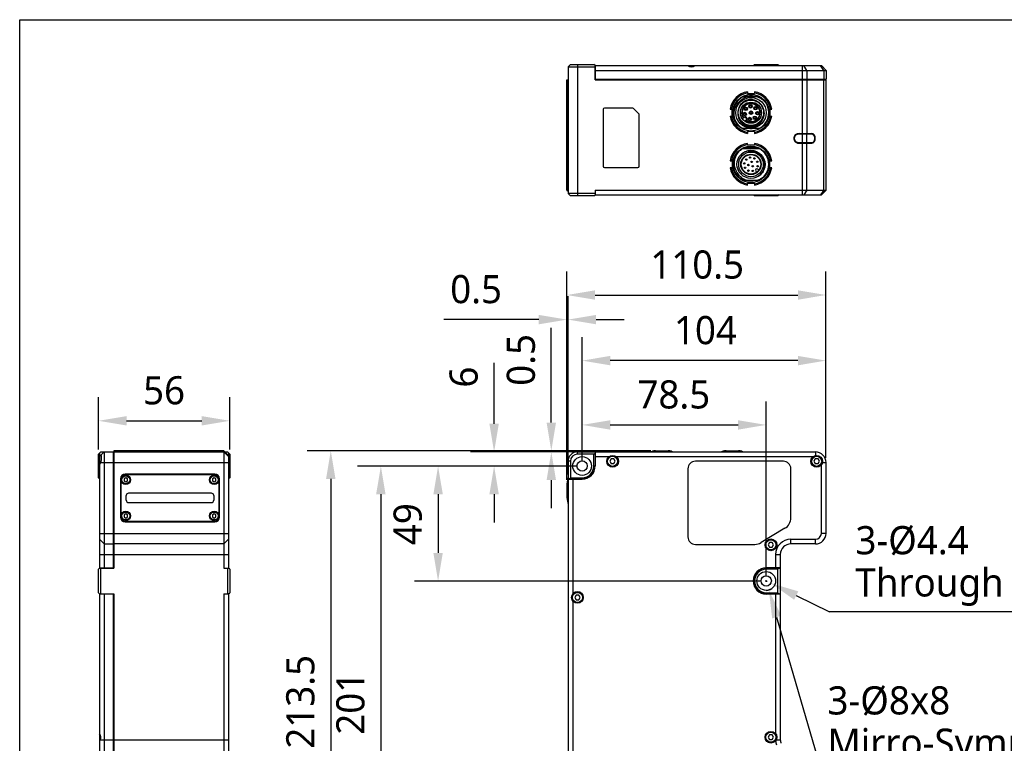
# Model space of a CAD drawing. Header units: millimetres. Extents: x 284 to 480, y -335 to -194.
# Tile 6 of 15: x 284 to 389, y -271 to -194. Entities that reach past the tile are written whole.
import ezdxf

# ---------------------------------------------------------------- set-up
doc = ezdxf.new("R2010")
doc.units = ezdxf.units.MM
doc.header["$LTSCALE"] = 23.1
doc.header["$PDMODE"] = 3
doc.header["$PDSIZE"] = 8
doc.layers.get('0').update_dxf_attribs({"linetype": 'CONTINUOUS'})
doc.layers.get('Defpoints').update_dxf_attribs({"linetype": 'CONTINUOUS'})
doc.layers.add('00_COMPONENTS', color=7, linetype='CONTINUOUS')
doc.layers.add('51__DRAFT_DIMS', color=7, linetype='CONTINUOUS')
doc.styles.get("Standard").update_dxf_attribs({"font": 'Roboto-Regular.ttf'})
doc.dimstyles.new('DIMSTYLE_1', dxfattribs={"dimtxt": 3, "dimasz": 3, "dimexe": 2.5, "dimexo": 0.5, "dimgap": 0.75, "dimtad": 1, "dimlfac": 4, "dimdsep": 46, "dimtxsty": 'STANDARD', "dimblk": '_FILLED', "dimblk1": '_FILLED', "dimblk2": '_FILLED', "dimcen": 0.09, "dimclrt": 3, "dimazin": 2, "dimtp": 0.3, "dimtm": 0.3, "dimtfac": 1, "dimtofl": 0, "dimtmove": 0, "dimatfit": 3, "dimldrblk": '_FILLED', "dimfxl": 1, "dimtolj": 1, "dimarcsym": 0})
doc.dimstyles.new('DIMSTYLE_2', dxfattribs={"dimtxt": 3, "dimasz": 3, "dimexe": 2.5, "dimexo": 0.5, "dimgap": 0.75, "dimtad": 1, "dimlfac": 4, "dimdsep": 46, "dimtxsty": 'STANDARD', "dimblk": '_FILLED', "dimblk1": '_FILLED', "dimblk2": '_FILLED', "dimcen": 0.09, "dimclrt": 3, "dimazin": 2, "dimtp": 0.5, "dimtm": 0.5, "dimtfac": 1, "dimtofl": 0, "dimtmove": 0, "dimatfit": 3, "dimldrblk": '_FILLED', "dimfxl": 1, "dimtolj": 1, "dimarcsym": 0})
doc.dimstyles.new('DIMSTYLE_3', dxfattribs={"dimtxt": 3, "dimasz": 3, "dimexe": 2.5, "dimexo": 0.5, "dimgap": 0.75, "dimtad": 1, "dimlfac": 4, "dimdsep": 46, "dimtxsty": 'STANDARD', "dimblk": '_FILLED', "dimblk1": '_FILLED', "dimblk2": '_FILLED', "dimcen": 0.09, "dimclrt": 3, "dimazin": 2, "dimtp": 0.1, "dimtm": 0.1, "dimtfac": 1, "dimtofl": 0, "dimtmove": 0, "dimatfit": 3, "dimldrblk": '_FILLED', "dimfxl": 1, "dimtolj": 1, "dimarcsym": 0})
doc.dimstyles.new('DIMSTYLE_5', dxfattribs={"dimtxt": 3, "dimasz": 3, "dimexe": 2.5, "dimexo": 0.5, "dimtad": 1, "dimlfac": 4, "dimdsep": 46, "dimtxsty": 'STANDARD', "dimblk": '_FILLED', "dimblk1": '_FILLED', "dimblk2": '_FILLED', "dimcen": 0.09, "dimclrt": 3, "dimazin": 2, "dimtp": 0.1, "dimtm": 0.1, "dimtfac": 1, "dimtofl": 0, "dimtmove": 0, "dimatfit": 1, "dimldrblk": '_FILLED', "dimfxl": 1, "dimtolj": 1, "dimarcsym": 0})
doc.dimstyles.new('DIMSTYLE_6', dxfattribs={"dimtxt": 3, "dimasz": 3, "dimexe": 2.5, "dimexo": 0.5, "dimtad": 1, "dimlfac": 4, "dimdsep": 46, "dimtxsty": 'STANDARD', "dimblk": '_FILLED', "dimblk1": '_FILLED', "dimblk2": '_FILLED', "dimcen": 0.09, "dimclrt": 3, "dimazin": 2, "dimtp": 0.2, "dimtm": 0.2, "dimtfac": 1, "dimtofl": 0, "dimtmove": 0, "dimatfit": 1, "dimldrblk": '_FILLED', "dimfxl": 1, "dimtolj": 1, "dimarcsym": 0})

# ---------------------------------------------------------------- blocks, each defined once
blk = doc.blocks.new('_FILLED')
at = {"color": 0, "linetype": 'ByBlock'}
blk.add_solid([(0, 0), (-1, 0.167), (-1, -0.167)], dxfattribs=at)
blk = doc.blocks.new('*D1')
at = {"layer": '51__DRAFT_DIMS', "color": 0, "lineweight": -2}
for p, q in [((343.9, -241.18), (326.55, -241.18)), ((329.05, -244.18), (329.05, -250.43)), ((363.53, -253.43), (326.55, -253.43))]:
    blk.add_line(p, q, dxfattribs=at)
at = {"layer": 'Defpoints', "color": 0}
for p in [(344.4, -241.18), (329.05, -253.43), (364.03, -253.43)]:
    blk.add_point(p, dxfattribs=at)
at = {"layer": '51__DRAFT_DIMS', "color": 0, "linetype": 'ByBlock', "lineweight": -2, "xscale": 3, "yscale": 3, "zscale": 3}
for p, rotation in [((329.05, -241.18), 90), ((329.05, -253.43), 270)]:
    blk.add_blockref('_FILLED', p, dxfattribs=dict(at, rotation=rotation))
at = {"layer": '51__DRAFT_DIMS', "color": 3, "insert": (324.3, -247.37), "char_height": 3, "attachment_point": 2, "rotation": 90, "line_spacing_factor": 0.9}
blk.add_mtext('\\A1;49', dxfattribs=at)
blk = doc.blocks.new('*D2')
at = {"layer": '51__DRAFT_DIMS', "color": 0, "lineweight": -2}
for p, q in [((343.9, -241.18), (320.45, -241.18)), ((322.95, -244.18), (322.95, -288.43)), ((343.9, -291.43), (320.45, -291.43))]:
    blk.add_line(p, q, dxfattribs=at)
at = {"layer": 'Defpoints', "color": 0}
for p in [(344.4, -241.18), (322.95, -291.43), (344.4, -291.43)]:
    blk.add_point(p, dxfattribs=at)
at = {"layer": '51__DRAFT_DIMS', "color": 0, "linetype": 'ByBlock', "lineweight": -2, "xscale": 3, "yscale": 3, "zscale": 3}
for p, rotation in [((322.95, -241.18), 90), ((322.95, -291.43), 270)]:
    blk.add_blockref('_FILLED', p, dxfattribs=dict(at, rotation=rotation))
at = {"layer": '51__DRAFT_DIMS', "color": 3, "insert": (318.2, -266.45), "char_height": 3, "attachment_point": 2, "rotation": 90, "line_spacing_factor": 0.9}
blk.add_mtext('\\A1;201', dxfattribs=at)
blk = doc.blocks.new('*D3')
at = {"layer": '51__DRAFT_DIMS', "color": 0, "lineweight": -2}
for p, q in [((351.74, -239.55), (315.11, -239.55)), ((317.61, -242.55), (317.61, -289.93)), ((345.3, -292.93), (315.11, -292.93))]:
    blk.add_line(p, q, dxfattribs=at)
at = {"layer": 'Defpoints', "color": 0}
for p in [(352.24, -239.55), (317.61, -292.93), (345.8, -292.93)]:
    blk.add_point(p, dxfattribs=at)
at = {"layer": '51__DRAFT_DIMS', "color": 0, "linetype": 'ByBlock', "lineweight": -2, "xscale": 3, "yscale": 3, "zscale": 3}
for p, rotation in [((317.61, -239.55), 90), ((317.61, -292.93), 270)]:
    blk.add_blockref('_FILLED', p, dxfattribs=dict(at, rotation=rotation))
at = {"layer": '51__DRAFT_DIMS', "color": 3, "insert": (312.86, -266.3), "char_height": 3, "attachment_point": 2, "rotation": 90, "line_spacing_factor": 0.9}
blk.add_mtext('\\A1;213.5', dxfattribs=at)
blk = doc.blocks.new('*D4')
at = {"layer": '51__DRAFT_DIMS', "color": 0, "lineweight": -2}
for p, q in [((341.12, -236.55), (341.12, -226.44)), ((351.74, -239.55), (338.62, -239.55)), ((345.3, -239.68), (338.62, -239.68)), ((341.12, -242.68), (341.12, -245.68))]:
    blk.add_line(p, q, dxfattribs=at)
at = {"layer": 'Defpoints', "color": 0}
for p in [(341.12, -239.68), (345.8, -239.68), (352.24, -239.55)]:
    blk.add_point(p, dxfattribs=at)
at = {"layer": '51__DRAFT_DIMS', "color": 0, "linetype": 'ByBlock', "lineweight": -2, "xscale": 3, "yscale": 3, "zscale": 3}
for p, rotation in [((341.12, -239.55), 270), ((341.12, -239.68), 90)]:
    blk.add_blockref('_FILLED', p, dxfattribs=dict(at, rotation=rotation))
at = {"layer": '51__DRAFT_DIMS', "color": 3, "insert": (336.37, -232.63), "char_height": 3, "attachment_point": 1, "rotation": 90, "line_spacing_factor": 0.9}
blk.add_mtext('\\A1;0.5', dxfattribs=at)
blk = doc.blocks.new('*D5')
at = {"layer": '51__DRAFT_DIMS', "color": 0, "lineweight": -2}
for p, q in [((335.02, -236.68), (335.02, -230.18)), ((345.3, -239.68), (332.52, -239.68)), ((343.9, -241.18), (332.52, -241.18)), ((335.02, -244.18), (335.02, -247.18))]:
    blk.add_line(p, q, dxfattribs=at)
at = {"layer": 'Defpoints', "color": 0}
for p in [(345.8, -239.68), (335.02, -241.18), (344.4, -241.18)]:
    blk.add_point(p, dxfattribs=at)
at = {"layer": '51__DRAFT_DIMS', "color": 0, "linetype": 'ByBlock', "lineweight": -2, "xscale": 3, "yscale": 3, "zscale": 3}
for p, rotation in [((335.02, -239.68), 270), ((335.02, -241.18), 90)]:
    blk.add_blockref('_FILLED', p, dxfattribs=dict(at, rotation=rotation))
at = {"layer": '51__DRAFT_DIMS', "color": 3, "insert": (330.27, -232.82), "char_height": 3, "attachment_point": 1, "rotation": 90, "line_spacing_factor": 0.9}
blk.add_mtext('\\A1;6', dxfattribs=at)
blk = doc.blocks.new('*D6')
at = {"layer": '51__DRAFT_DIMS', "color": 0, "lineweight": -2}
for p, q in [((344.4, -240.68), (344.4, -227.45)), ((370.4, -240.3), (370.4, -227.45)), ((367.4, -229.95), (347.4, -229.95))]:
    blk.add_line(p, q, dxfattribs=at)
at = {"layer": 'Defpoints', "color": 0}
for p in [(344.4, -229.95), (344.4, -241.18), (370.4, -240.8)]:
    blk.add_point(p, dxfattribs=at)
at = {"layer": '51__DRAFT_DIMS', "color": 0, "linetype": 'ByBlock', "lineweight": -2, "xscale": 3, "yscale": 3, "zscale": 3, "rotation": 180}
blk.add_blockref('_FILLED', (344.4, -229.95), dxfattribs=at)
at = {"layer": '51__DRAFT_DIMS', "color": 0, "linetype": 'ByBlock', "lineweight": -2, "xscale": 3, "yscale": 3, "zscale": 3}
blk.add_blockref('_FILLED', (370.4, -229.95), dxfattribs=at)
at = {"layer": '51__DRAFT_DIMS', "color": 3, "insert": (357.55, -225.2), "char_height": 3, "attachment_point": 2, "line_spacing_factor": 0.9}
blk.add_mtext('\\A1;104', dxfattribs=at)
blk = doc.blocks.new('*D7')
at = {"layer": '51__DRAFT_DIMS', "color": 0, "lineweight": -2}
for p, q in [((344.4, -240.68), (344.4, -234.3)), ((364.03, -252.93), (364.03, -234.3)), ((347.4, -236.8), (361.03, -236.8))]:
    blk.add_line(p, q, dxfattribs=at)
at = {"layer": 'Defpoints', "color": 0}
for p in [(364.03, -236.8), (344.4, -241.18), (364.03, -253.43)]:
    blk.add_point(p, dxfattribs=at)
at = {"layer": '51__DRAFT_DIMS', "color": 0, "linetype": 'ByBlock', "lineweight": -2, "xscale": 3, "yscale": 3, "zscale": 3, "rotation": 180}
blk.add_blockref('_FILLED', (344.4, -236.8), dxfattribs=at)
at = {"layer": '51__DRAFT_DIMS', "color": 0, "linetype": 'ByBlock', "lineweight": -2, "xscale": 3, "yscale": 3, "zscale": 3}
blk.add_blockref('_FILLED', (364.03, -236.8), dxfattribs=at)
at = {"layer": '51__DRAFT_DIMS', "color": 3, "insert": (354.18, -232.05), "char_height": 3, "attachment_point": 2, "line_spacing_factor": 0.9}
blk.add_mtext('\\A1;78.5', dxfattribs=at)
blk = doc.blocks.new('*D8')
at = {"layer": '51__DRAFT_DIMS', "color": 0, "lineweight": -2}
for p, q in [((342.78, -242.64), (342.78, -223.08)), ((342.9, -242.08), (342.9, -223.08)), ((339.78, -225.58), (329.67, -225.58)), ((345.9, -225.58), (348.9, -225.58))]:
    blk.add_line(p, q, dxfattribs=at)
at = {"layer": 'Defpoints', "color": 0}
for p in [(342.9, -225.58), (342.78, -243.14), (342.9, -242.58)]:
    blk.add_point(p, dxfattribs=at)
at = {"layer": '51__DRAFT_DIMS', "color": 0, "linetype": 'ByBlock', "lineweight": -2, "xscale": 3, "yscale": 3, "zscale": 3}
blk.add_blockref('_FILLED', (342.78, -225.58), dxfattribs=at)
at = {"layer": '51__DRAFT_DIMS', "color": 0, "linetype": 'ByBlock', "lineweight": -2, "xscale": 3, "yscale": 3, "zscale": 3, "rotation": 180}
blk.add_blockref('_FILLED', (342.9, -225.58), dxfattribs=at)
at = {"layer": '51__DRAFT_DIMS', "color": 3, "insert": (335.86, -220.83), "char_height": 3, "attachment_point": 3, "line_spacing_factor": 0.9}
blk.add_mtext('\\A1;0.5', dxfattribs=at)
blk = doc.blocks.new('*D9')
at = {"layer": '51__DRAFT_DIMS', "color": 0, "lineweight": -2}
for p, q in [((342.78, -242.64), (342.78, -220.46)), ((370.4, -240.3), (370.4, -220.46)), ((345.78, -222.96), (367.4, -222.96))]:
    blk.add_line(p, q, dxfattribs=at)
at = {"layer": 'Defpoints', "color": 0}
for p in [(370.4, -222.96), (370.4, -240.8), (342.78, -243.14)]:
    blk.add_point(p, dxfattribs=at)
at = {"layer": '51__DRAFT_DIMS', "color": 0, "linetype": 'ByBlock', "lineweight": -2, "xscale": 3, "yscale": 3, "zscale": 3, "rotation": 180}
blk.add_blockref('_FILLED', (342.78, -222.96), dxfattribs=at)
at = {"layer": '51__DRAFT_DIMS', "color": 0, "linetype": 'ByBlock', "lineweight": -2, "xscale": 3, "yscale": 3, "zscale": 3}
blk.add_blockref('_FILLED', (370.4, -222.96), dxfattribs=at)
at = {"layer": '51__DRAFT_DIMS', "color": 3, "insert": (356.67, -218.21), "char_height": 3, "attachment_point": 2, "line_spacing_factor": 0.9}
blk.add_mtext('\\A1;110.5', dxfattribs=at)
blk = doc.blocks.new('*D10')
at = {"layer": '51__DRAFT_DIMS', "color": 0, "lineweight": -2}
for p, q in [((292.85, -239.43), (292.85, -233.86)), ((306.85, -239.43), (306.85, -233.86)), ((295.85, -236.36), (303.85, -236.36))]:
    blk.add_line(p, q, dxfattribs=at)
at = {"layer": 'Defpoints', "color": 0}
for p in [(306.85, -236.36), (292.85, -239.93), (306.85, -239.93)]:
    blk.add_point(p, dxfattribs=at)
at = {"layer": '51__DRAFT_DIMS', "color": 0, "linetype": 'ByBlock', "lineweight": -2, "xscale": 3, "yscale": 3, "zscale": 3, "rotation": 180}
blk.add_blockref('_FILLED', (292.85, -236.36), dxfattribs=at)
at = {"layer": '51__DRAFT_DIMS', "color": 0, "linetype": 'ByBlock', "lineweight": -2, "xscale": 3, "yscale": 3, "zscale": 3}
blk.add_blockref('_FILLED', (306.85, -236.36), dxfattribs=at)
at = {"layer": '51__DRAFT_DIMS', "color": 3, "insert": (299.84, -231.61), "char_height": 3, "attachment_point": 2, "line_spacing_factor": 0.9}
blk.add_mtext('\\A1;56', dxfattribs=at)
blk = doc.blocks.new('*D21')
at = {"layer": '51__DRAFT_DIMS', "color": 0}
for p, q in [((363.94, -253.43), (364.12, -253.43)), ((364.03, -253.52), (364.03, -253.34))]:
    blk.add_line(p, q, dxfattribs=at)
at = {"layer": '51__DRAFT_DIMS', "color": 0, "lineweight": -2}
for p in [(367.22, -254.98), (398.7, -256.7)]:
    blk.add_line(p, (370.78, -256.7), dxfattribs=at)
at = {"layer": 'Defpoints', "color": 0}
for p in [(363.54, -253.19), (364.53, -253.67)]:
    blk.add_point(p, dxfattribs=at)
at = {"layer": '51__DRAFT_DIMS', "color": 0, "linetype": 'ByBlock', "lineweight": -2, "xscale": 3, "yscale": 3, "zscale": 3, "rotation": 154.1103631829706}
blk.add_blockref('_FILLED', (364.53, -253.67), dxfattribs=at)
at = {"layer": '51__DRAFT_DIMS', "color": 3, "insert": (373.54, -247.58), "char_height": 3, "attachment_point": 1, "line_spacing_factor": 0.9}
blk.add_mtext('\\A1;3-%%c{\\A1;4.4\\PThrough Hole}', dxfattribs=at)
blk = doc.blocks.new('*D22')
at = {"layer": '51__DRAFT_DIMS', "color": 0}
for p, q in [((363.94, -253.43), (364.12, -253.43)), ((364.03, -253.52), (364.03, -253.34))]:
    blk.add_line(p, q, dxfattribs=at)
at = {"layer": '51__DRAFT_DIMS', "color": 0, "lineweight": -2}
for p in [(365.14, -257.27), (400.23, -273.77)]:
    blk.add_line(p, (369.93, -273.77), dxfattribs=at)
at = {"layer": 'Defpoints', "color": 0}
for p in [(363.75, -252.47), (364.31, -254.39)]:
    blk.add_point(p, dxfattribs=at)
at = {"layer": '51__DRAFT_DIMS', "color": 0, "linetype": 'ByBlock', "lineweight": -2, "xscale": 3, "yscale": 3, "zscale": 3, "rotation": 106.1695913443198}
blk.add_blockref('_FILLED', (364.31, -254.39), dxfattribs=at)
at = {"layer": '51__DRAFT_DIMS', "color": 3, "insert": (370.56, -264.65), "char_height": 3, "attachment_point": 1, "line_spacing_factor": 0.9}
blk.add_mtext('\\A1;3-%%c{\\A1;8x8\\PMirro-Symmetry}', dxfattribs=at)

msp = doc.modelspace()

# ---------------------------------------------------------------- linework, layer by layer
msp.add_lwpolyline([(284.4504, -193.6273), (479.5296, -193.6273), (479.5296, -335.4402), (284.4504, -335.4402)], close=True)
at = {"layer": '00_COMPONENTS', "color": 7}
for p, q in [((343.1546, -198.3975), (342.9046, -198.6475)), ((342.9046, -198.6475), (342.9046, -212.1475)), ((342.9046, -198.6475), (345.7796, -198.6475)), ((343.1546, -198.3975), (345.6546, -198.3975)), ((345.7796, -198.5225), (345.6546, -198.3975)), ((345.7796, -198.5225), (345.7796, -200.0225)), ((345.7796, -198.5225), (369.9046, -198.5225)), ((345.8046, -200.0225), (345.8046, -198.5225)), ((345.8046, -199.0225), (370.4046, -199.0225)), ((362.7808, -198.3975), (362.6558, -198.5225)), ((362.7808, -198.3975), (365.2808, -198.3975)), ((365.2808, -198.3975), (365.4058, -198.5225)), ((369.9046, -198.5225), (370.4046, -199.0225)), ((370.4046, -199.0225), (370.4046, -199.9725)), ((342.7796, -211.7725), (342.7796, -200.0225)), ((342.7796, -200.0225), (342.9046, -200.0225)), ((342.8986, -200.1475), (342.8986, -200.0225)), ((342.8986, -200.1475), (342.9046, -200.1475)), ((345.7796, -200.0225), (370.4046, -200.0225)), ((345.8046, -199.9725), (370.4046, -199.9725)), ((370.1796, -200.0225), (370.1796, -199.9725)), ((370.4046, -211.7725), (370.4046, -200.0225)), ((362.0296, -201.304), (362.0296, -201.504)), ((362.0296, -201.504), (362.7796, -201.504)), ((362.7796, -201.304), (362.7796, -201.504)), ((363.2777, -201.8507), (361.5314, -201.8507)), ((362.2452, -201.8225), (362.564, -201.8225)), ((346.6546, -203.1725), (346.6546, -209.2475)), ((349.7778, -203.0475), (346.7796, -203.0475)), ((349.8662, -203.0841), (350.443, -203.6609)), ((360.186, -203.1475), (360.386, -203.1475)), ((360.386, -203.8975), (360.386, -203.1475)), ((361.7601, -203.162), (361.7233, -203.162)), ((361.7234, -203.087), (361.7601, -203.087)), ((361.9509, -203.087), (361.9877, -203.087)), ((361.9876, -203.162), (361.9509, -203.162)), ((362.2612, -202.8899), (362.2244, -202.8899)), ((362.2245, -202.8149), (362.2612, -202.8149)), ((362.2724, -203.5007), (362.3092, -203.5007)), ((362.3092, -203.5757), (362.2724, -203.5757)), ((362.452, -202.8149), (362.4888, -202.8149)), ((362.4888, -202.8899), (362.452, -202.8899)), ((362.5, -203.5007), (362.5368, -203.5007)), ((362.5367, -203.5757), (362.5, -203.5757)), ((362.7953, -203.0896), (362.7585, -203.0896)), ((362.7586, -203.0146), (362.7953, -203.0146)), ((362.9583, -203.5487), (362.995, -203.5487)), ((362.9861, -203.0146), (363.0229, -203.0146)), ((363.0228, -203.0896), (362.9861, -203.0896)), ((363.1858, -203.5487), (363.2226, -203.5487)), ((364.4231, -203.1475), (364.6231, -203.1475)), ((364.4231, -203.1475), (364.4231, -203.8975)), ((350.4796, -209.2475), (350.4796, -203.7493)), ((360.186, -203.8975), (360.386, -203.8975)), ((361.592, -204.121), (361.6798, -204.0332)), ((361.6367, -203.7187), (361.5999, -203.7187)), ((361.6, -203.6437), (361.6367, -203.6437)), ((361.9096, -204.263), (361.8218, -204.3508)), ((361.8275, -203.6437), (361.8643, -203.6437)), ((361.8642, -203.7187), (361.8275, -203.7187)), ((362.1662, -204.2482), (362.1294, -204.2482)), ((362.1295, -204.1732), (362.1662, -204.1732)), ((362.357, -204.1732), (362.3938, -204.1732)), ((362.3938, -204.2482), (362.357, -204.2482)), ((362.7229, -204.1248), (362.6861, -204.1248)), ((362.6862, -204.0498), (362.7229, -204.0498)), ((362.9137, -204.0498), (362.9505, -204.0498)), ((362.9505, -204.1248), (362.9137, -204.1248)), ((362.995, -203.6237), (362.9582, -203.6237)), ((363.2225, -203.6237), (363.1858, -203.6237)), ((364.4231, -203.8975), (364.6231, -203.8975)), ((363.2777, -205.2257), (361.5314, -205.2257)), ((362.7796, -205.541), (362.0296, -205.541)), ((362.0296, -205.541), (362.0296, -205.741)), ((362.7796, -205.541), (362.7796, -205.741)), ((367.367, -205.7725), (368.8451, -205.7725)), ((367.5234, -205.8225), (367.5234, -205.7725)), ((368.8804, -205.8225), (367.5234, -205.8225)), ((367.5234, -206.7225), (368.8804, -206.7225)), ((367.5234, -206.7225), (367.5234, -206.7725)), ((367.5465, -205.7475), (368.8696, -205.7475)), ((361.5314, -207.3507), (363.2777, -207.3507)), ((361.8893, -207.3225), (362.9199, -207.3225)), ((362.0296, -207.004), (362.0296, -206.804)), ((362.7796, -207.004), (362.0296, -207.004)), ((362.7796, -206.804), (362.7796, -207.004)), ((367.367, -206.7725), (368.8451, -206.7725)), ((367.5465, -206.7975), (368.8696, -206.7975)), ((360.186, -208.6475), (360.386, -208.6475)), ((360.386, -208.6475), (360.386, -209.3975)), ((364.4231, -208.6475), (364.6231, -208.6475)), ((364.4231, -209.3975), (364.4231, -208.6475)), ((346.7796, -209.3725), (350.3546, -209.3725)), ((360.386, -209.3975), (360.186, -209.3975)), ((363.0244, -209.8702), (362.9261, -209.7718)), ((363.1382, -209.5597), (363.2366, -209.6581)), ((364.6231, -209.3975), (364.4231, -209.3975)), ((361.5314, -210.7257), (363.2777, -210.7257)), ((362.931, -210.4428), (362.9288, -210.4369)), ((363.8583, -210.2498), (363.8641, -210.2547)), ((342.7796, -211.7725), (342.9046, -211.8975)), ((342.7796, -211.7725), (342.9046, -211.7725)), ((345.7796, -211.7725), (345.7796, -212.2725)), ((345.7796, -211.7725), (370.4046, -211.7725)), ((362.0296, -211.041), (362.7796, -211.041)), ((362.0296, -211.241), (362.0296, -211.041)), ((362.7796, -211.041), (362.7796, -211.241)), ((370.4046, -211.7725), (369.9046, -212.2725)), ((343.1546, -212.3975), (342.9046, -212.1475)), ((345.7796, -212.1475), (342.9046, -212.1475)), ((345.6546, -212.3975), (343.1546, -212.3975)), ((345.6546, -212.3975), (345.7796, -212.2725)), ((345.7796, -212.2725), (369.9046, -212.2725)), ((362.7808, -212.3975), (362.6558, -212.2725)), ((365.2808, -212.3975), (362.7808, -212.3975)), ((365.4058, -212.2725), (365.2808, -212.3975)), ((292.8473, -239.9258), (293.0973, -239.6758)), ((292.8473, -242.4258), (292.8473, -239.9258)), ((293.4723, -239.6758), (292.9723, -240.1758)), ((292.9723, -239.8008), (292.9723, -252.0508)), ((293.0973, -239.6758), (306.2223, -239.6758)), ((293.4723, -239.6758), (293.4723, -252.0258)), ((294.4223, -239.6758), (294.4223, -252.0258)), ((294.4723, -239.9008), (294.4223, -239.9008)), ((294.4723, -239.5508), (294.4723, -252.0508)), ((306.2223, -239.5508), (294.4723, -239.5508)), ((306.2223, -239.5508), (306.2223, -252.0508)), ((306.2223, -239.5508), (306.7223, -240.0508)), ((306.2223, -239.6758), (306.7223, -240.1758)), ((306.3473, -239.6758), (306.5973, -239.6758)), ((306.5973, -239.6758), (306.8473, -239.9258)), ((306.7223, -239.8008), (306.7223, -252.0508)), ((306.8473, -239.9258), (306.8473, -242.4258)), ((343.9046, -239.6758), (369.2796, -239.6758)), ((345.6546, -239.9258), (343.9046, -239.9258)), ((345.6546, -239.9258), (345.7796, -239.8008)), ((345.6546, -241.1758), (345.6546, -239.9258)), ((345.7796, -239.6758), (345.7796, -241.1758)), ((345.7796, -239.8758), (345.8046, -239.8758)), ((345.8046, -239.6758), (345.8046, -241.1758)), ((345.8046, -240.1758), (347.2796, -240.1758)), ((348.0296, -240.1758), (369.0296, -240.1758)), ((352.2414, -239.5508), (353.5677, -239.5508)), ((359.7414, -239.5508), (361.0677, -239.5508)), ((342.9046, -240.6758), (342.9046, -242.5508)), ((343.1546, -240.6758), (343.1546, -242.4258)), ((347.5102, -240.4258), (347.3659, -240.6758)), ((347.3659, -240.6758), (347.5102, -240.9258)), ((347.7989, -240.4258), (347.5102, -240.4258)), ((347.5102, -240.9258), (347.7989, -240.9258)), ((347.9432, -240.6758), (347.7989, -240.4258)), ((347.7989, -240.9258), (347.9432, -240.6758)), ((365.8546, -240.6758), (356.4796, -240.6758)), ((369.2602, -240.4258), (369.1159, -240.6758)), ((369.1159, -240.6758), (369.2602, -240.9258)), ((369.5489, -240.4258), (369.2602, -240.4258)), ((369.2602, -240.9258), (369.5489, -240.9258)), ((369.6932, -240.6758), (369.5489, -240.4258)), ((369.5489, -240.9258), (369.6932, -240.6758)), ((369.9046, -248.3508), (369.9046, -241.0508)), ((370.4046, -248.3508), (370.4046, -240.8008)), ((292.8473, -242.4258), (292.9723, -242.5508)), ((295.7598, -242.4343), (295.5723, -242.5425)), ((305.2473, -242.0383), (295.6973, -242.0383)), ((295.7223, -242.0758), (305.2223, -242.0758)), ((295.9473, -242.5425), (295.7598, -242.4343)), ((305.1848, -242.4343), (304.9973, -242.5425)), ((305.3723, -242.5425), (305.1848, -242.4343)), ((306.8473, -242.4258), (306.7223, -242.5508)), ((343.0296, -242.5508), (343.1546, -242.4258)), ((343.1546, -242.4258), (344.4046, -242.4258)), ((355.6796, -241.4758), (355.6796, -248.7258)), ((366.6546, -246.7004), (366.6546, -241.4758)), ((295.1973, -242.5383), (295.1973, -246.6133)), ((295.2223, -242.5758), (295.2223, -246.5758)), ((295.5723, -242.5425), (295.5723, -242.7591)), ((295.5723, -242.7591), (295.7598, -242.8673)), ((295.7598, -242.8673), (295.9473, -242.7591)), ((295.9473, -242.7591), (295.9473, -242.5425)), ((304.9973, -242.5425), (304.9973, -242.7591)), ((304.9973, -242.7591), (305.1848, -242.8673)), ((305.1848, -242.8673), (305.3723, -242.7591)), ((305.3723, -242.7591), (305.3723, -242.5425)), ((305.7223, -246.5758), (305.7223, -242.5758)), ((305.7473, -246.6133), (305.7473, -242.5383)), ((342.7796, -243.1376), (342.7796, -244.464)), ((342.8986, -242.5508), (344.4046, -242.5508)), ((342.9046, -242.5758), (342.9046, -290.0258)), ((342.9046, -242.5758), (344.4046, -242.5758)), ((343.1046, -242.5758), (343.1046, -242.5508)), ((343.4046, -242.5758), (343.4046, -254.8008)), ((295.8098, -244.8258), (295.8098, -244.3258)), ((304.8848, -244.0758), (296.0598, -244.0758)), ((305.1348, -244.3258), (305.1348, -244.8258)), ((296.0598, -245.0758), (304.8848, -245.0758)), ((295.7598, -246.2843), (295.5723, -246.3925)), ((295.5723, -246.3925), (295.5723, -246.6091)), ((295.5723, -246.6091), (295.7598, -246.7173)), ((295.9473, -246.3925), (295.7598, -246.2843)), ((295.7598, -246.7173), (295.9473, -246.6091)), ((295.9473, -246.6091), (295.9473, -246.3925)), ((305.1848, -246.2843), (304.9973, -246.3925)), ((304.9973, -246.3925), (304.9973, -246.6091)), ((304.9973, -246.6091), (305.1848, -246.7173)), ((305.3723, -246.3925), (305.1848, -246.2843)), ((305.1848, -246.7173), (305.3723, -246.6091)), ((305.3723, -246.6091), (305.3723, -246.3925)), ((295.6973, -247.1133), (305.2473, -247.1133)), ((305.2223, -247.0758), (295.7223, -247.0758)), ((366.0242, -247.8146), (363.4861, -249.34)), ((293.4723, -249.4758), (292.9723, -248.9758)), ((293.4723, -249.4758), (294.4223, -249.4758)), ((294.4723, -249.2508), (294.4223, -249.2508)), ((306.2223, -249.4758), (294.4723, -249.4758)), ((306.2223, -249.4758), (306.7223, -248.9758)), ((356.4796, -249.5258), (362.8165, -249.5258)), ((364.3864, -249.3258), (364.2421, -249.5758)), ((364.2421, -249.5758), (364.3864, -249.8258)), ((364.6751, -249.3258), (364.3864, -249.3258)), ((364.8195, -249.5758), (364.6751, -249.3258)), ((364.6751, -249.8258), (364.8195, -249.5758)), ((366.6558, -248.9758), (369.2796, -248.9758)), ((369.2796, -249.4758), (366.6558, -249.4758)), ((364.3864, -249.8258), (364.6751, -249.8258)), ((365.0308, -250.6008), (365.0308, -252.0258)), ((365.5308, -250.6008), (365.5308, -270.3348)), ((292.9723, -252.0508), (292.8473, -252.1758)), ((292.8473, -254.6758), (292.8473, -252.1758)), ((292.9723, -252.0258), (294.4723, -252.0258)), ((292.9723, -252.0508), (294.4723, -252.0508)), ((293.0973, -254.8008), (293.0973, -252.0508)), ((306.2223, -252.0508), (306.7223, -252.0508)), ((306.5973, -252.0508), (306.5973, -254.8008)), ((306.8473, -252.1758), (306.7223, -252.0508)), ((306.8473, -252.1758), (306.8473, -254.6758)), ((365.5308, -252.0258), (364.0308, -252.0258)), ((364.0308, -252.0508), (365.5308, -252.0508)), ((365.2808, -252.1758), (364.0308, -252.1758)), ((365.4058, -252.0508), (365.2808, -252.1758)), ((365.2808, -254.6758), (365.2808, -252.1758)), ((365.3308, -252.0258), (365.3308, -252.0508)), ((292.8473, -254.6758), (292.9723, -254.8008)), ((292.9723, -254.8008), (292.9723, -282.7259)), ((292.9723, -254.8008), (294.4723, -254.8008)), ((294.4723, -254.8258), (292.9723, -254.8258)), ((293.4723, -254.8258), (293.4723, -292.9258)), ((294.4223, -254.8258), (294.4223, -292.9258)), ((294.4723, -254.8008), (294.4723, -292.9258)), ((306.2223, -254.8008), (306.2223, -292.9258)), ((306.2223, -254.8008), (306.7223, -254.8008)), ((306.7223, -254.8008), (306.8473, -254.6758)), ((306.7223, -254.8008), (306.7223, -292.8008)), ((343.7602, -254.9258), (343.6159, -255.1758)), ((344.0489, -254.9258), (343.7602, -254.9258)), ((344.1932, -255.1758), (344.0489, -254.9258)), ((364.0308, -254.6758), (365.2808, -254.6758)), ((364.0308, -254.8008), (365.5308, -254.8008)), ((365.5308, -254.8258), (364.0308, -254.8258)), ((365.0308, -254.8258), (365.0308, -269.7008)), ((365.2808, -254.6758), (365.4058, -254.8008)), ((365.3308, -254.8008), (365.3308, -254.8258)), ((343.4046, -255.5508), (343.4046, -284.5508)), ((343.6159, -255.1758), (343.7602, -255.4258)), ((343.7602, -255.4258), (344.0489, -255.4258)), ((344.0489, -255.4258), (344.1932, -255.1758)), ((364.3864, -269.8258), (364.2421, -270.0758)), ((364.2421, -270.0758), (364.3864, -270.3258)), ((364.6751, -269.8258), (364.3864, -269.8258)), ((364.3864, -270.3258), (364.6751, -270.3258)), ((364.8195, -270.0758), (364.6751, -269.8258)), ((364.6751, -270.3258), (364.8195, -270.0758))]:
    msp.add_line(p, q, dxfattribs=at)
at = {"layer": '00_COMPONENTS', "color": 4}
for p, q in [((343.9046, -198.3975), (343.9046, -212.3975)), ((364.0308, -198.3975), (364.0308, -198.5225)), ((367.8439, -198.5225), (367.8439, -205.7475)), ((368.3742, -199.0225), (368.0207, -198.5225)), ((368.3742, -199.0225), (368.3742, -199.9725)), ((370.1849, -199.0225), (369.8313, -198.5225)), ((370.1849, -199.0225), (370.1849, -199.9725)), ((342.8421, -211.7725), (342.8421, -200.0225)), ((368.2151, -200.0225), (368.2151, -199.9725)), ((368.3742, -200.0225), (368.3742, -205.7475)), ((370.0258, -200.0225), (370.0258, -199.9725)), ((370.1849, -211.7725), (370.1849, -200.0225)), ((367.845, -205.7725), (367.845, -206.7725)), ((368.3753, -205.8225), (368.3399, -205.7725)), ((368.3753, -206.7225), (368.3399, -206.7725)), ((368.3753, -206.7225), (368.3753, -205.8225)), ((368.8804, -205.8225), (368.8451, -205.7725)), ((368.8804, -206.7225), (368.8451, -206.7725)), ((362.9392, -207.299), (362.9232, -207.3507)), ((367.8439, -206.7975), (367.8439, -212.2725)), ((368.3742, -211.7725), (368.3742, -206.7975)), ((342.8421, -211.7725), (342.9046, -211.8392)), ((368.3742, -211.7725), (368.0207, -212.2725)), ((370.1849, -211.7725), (369.8313, -212.2725)), ((364.0308, -212.3975), (364.0308, -212.2725)), ((306.2223, -239.6133), (294.4723, -239.6133)), ((306.2223, -239.6133), (306.7223, -240.082)), ((343.9046, -239.9258), (343.9046, -239.6758)), ((369.2796, -239.6758), (369.2796, -240.0634)), ((292.8473, -241.1758), (292.9723, -241.1758)), ((293.0847, -240.8008), (306.7223, -240.8008)), ((306.8473, -241.1758), (306.7223, -241.1758)), ((343.1546, -240.6758), (342.9046, -240.6758)), ((345.6546, -241.1758), (345.7796, -241.1758)), ((370.0169, -240.8008), (370.4046, -240.8008)), ((344.4046, -242.4258), (344.4046, -242.5508)), ((292.9723, -248.3508), (306.7223, -248.3508)), ((370.4046, -248.3508), (369.9046, -248.3508)), ((366.6558, -249.4758), (366.6558, -248.9758)), ((369.2796, -249.4758), (369.2796, -248.9758)), ((292.9723, -250.6008), (306.7223, -250.6008)), ((365.0308, -250.6008), (365.5308, -250.6008)), ((364.0308, -252.1758), (364.0308, -252.0508)), ((364.0308, -254.6758), (364.0308, -254.8008)), ((293.0411, -270.3348), (306.7223, -270.3348)), ((365.0996, -270.3348), (365.5308, -270.3348))]:
    msp.add_line(p, q, dxfattribs=at)
for centre, radius in [((362.4046, -203.5382), 1.95), ((362.4046, -209.0382), 1.95), ((347.6546, -240.6758), 0.5375), ((369.4046, -240.6758), 0.5375), ((295.7598, -242.6508), 0.422), ((305.1848, -242.6508), 0.422), ((295.7598, -246.5008), 0.422), ((305.1848, -246.5008), 0.422), ((364.5308, -249.5758), 0.5375), ((343.9046, -255.1758), 0.5375), ((364.5308, -270.0758), 0.5375)]:
    msp.add_circle(centre, radius, dxfattribs=at)
at = {"layer": '00_COMPONENTS', "color": 7}
for centre, radius in [((362.4046, -203.5382), 1.625), ((362.4046, -203.5382), 1.35), ((362.4046, -203.5382), 1.125), ((361.7321, -203.6812), 0.1875), ((361.7321, -203.6812), 0.1375), ((361.7321, -203.6812), 0.1025), ((361.8555, -203.1245), 0.1875), ((361.8555, -203.1245), 0.1375), ((361.8555, -203.1245), 0.1025), ((362.3566, -202.8524), 0.1875), ((362.4046, -203.5382), 0.1875), ((362.3566, -202.8524), 0.1375), ((362.3566, -202.8524), 0.1025), ((362.4046, -203.5382), 0.1375), ((362.4046, -203.5382), 0.1025), ((362.8907, -203.0521), 0.1875), ((362.8907, -203.0521), 0.1375), ((362.8907, -203.0521), 0.1025), ((363.0904, -203.5862), 0.1875), ((363.0904, -203.5862), 0.1375), ((363.0904, -203.5862), 0.1025), ((362.2616, -204.2107), 0.1875), ((362.2616, -204.2107), 0.1375), ((362.2616, -204.2107), 0.1025), ((362.8183, -204.0873), 0.1875), ((362.8183, -204.0873), 0.1375), ((362.8183, -204.0873), 0.1025), ((362.4046, -209.0382), 1.5), ((362.4046, -209.0382), 1.3125), ((362.4046, -209.0382), 1.0875), ((362.4046, -209.0382), 1.0375), ((361.8919, -208.5256), 0.075), ((361.8919, -208.5256), 0.0317), ((362.3115, -208.3192), 0.075), ((362.3115, -208.3192), 0.0317), ((362.4757, -208.7726), 0.075), ((362.4757, -208.7726), 0.0317), ((362.7698, -208.4119), 0.075), ((362.7698, -208.4119), 0.0317), ((363.0762, -208.7652), 0.075), ((363.0762, -208.7652), 0.0317), ((361.6856, -208.9452), 0.075), ((361.6856, -208.9452), 0.0317), ((361.7783, -209.4035), 0.075), ((361.7783, -209.4035), 0.0317), ((362.1315, -209.7098), 0.075), ((362.1389, -209.1094), 0.075), ((362.1315, -209.7098), 0.0317), ((362.1389, -209.1094), 0.0317), ((362.5983, -209.7369), 0.075), ((362.599, -209.2327), 0.075), ((362.5983, -209.7369), 0.0317), ((362.599, -209.2327), 0.0317), ((363.1032, -209.232), 0.075), ((363.1032, -209.232), 0.0317), ((344.4046, -241.1758), 1), ((347.6546, -240.6758), 0.625), ((347.6546, -240.6758), 0.5625), ((369.4046, -240.6758), 0.625), ((369.4046, -240.6758), 0.5625), ((344.4046, -241.1758), 0.55), ((295.7598, -242.6508), 0.5), ((305.1848, -242.6508), 0.5), ((295.7598, -246.5008), 0.5), ((305.1848, -246.5008), 0.5), ((364.5308, -249.5758), 0.625), ((364.5308, -249.5758), 0.5625), ((364.0308, -253.4258), 1), ((364.0308, -253.4258), 0.55), ((343.9046, -255.1758), 0.625), ((343.9046, -255.1758), 0.5625), ((364.5308, -270.0758), 0.625), ((364.5308, -270.0758), 0.5625)]:
    msp.add_circle(centre, radius, dxfattribs=at)
for centre, radius, start, end in [((362.4046, -203.5225), 2.25, 99.594005, 170.405913), ((362.4046, -203.5225), 2.125, 100.164193, 169.835728), ((362.4046, -203.5225), 2.25, 9.59411, 80.405894), ((362.4046, -203.5225), 2.125, 10.16429, 79.835724), ((362.4046, -203.5382), 1.9, 117.357326, 242.642674), ((362.4046, -203.5382), 1.4, 17.867374, 17.840699), ((362.4046, -203.5382), 1, 234.352035, 215.647965), ((362.4046, -203.5225), 1.7075, 78.256878, 101.743122), ((362.4046, -203.5235), 1.8739, 63.211967, 94.580823), ((362.4046, -203.5382), 1.9, 25.06638, 62.642674), ((346.7796, -203.1725), 0.125, 90, 180), ((349.7778, -203.1725), 0.125, 45, 90), ((362.4046, -203.5382), 0.95, 234.849027, 215.150973), ((362.4046, -203.5382), 1.9, 297.357326, 24.862006), ((350.3546, -203.7493), 0.125, 0, 45), ((362.4046, -203.5225), 2.25, 189.593823, 260.405941), ((362.4046, -203.5225), 2.125, 190.164026, 259.83573), ((361.7947, -204.1481), 0.1625, 314.999999, 135), ((362.4046, -203.5382), 0.7568, 216.239057, 233.760943), ((362.4046, -203.5225), 2.25, 279.594285, 350.405859), ((362.4046, -203.5225), 2.125, 280.164452, 349.835714), ((362.4046, -203.5225), 1.7075, 265.950999, 274.049001), ((368.3199, -206.1654), 0.4179, 82.583444, 89.849402), ((368.3191, -206.1707), 0.4232, 70.195421, 82.569455), ((362.4046, -209.0225), 2.25, 99.594005, 170.405913), ((362.4046, -209.0225), 2.125, 100.164193, 169.835727), ((362.4046, -209.0382), 1.9, 117.357326, 242.642674), ((362.4046, -209.0225), 1.7075, 95.357187, 101.743122), ((362.4046, -209.0225), 1.7075, 78.256878, 84.642815), ((362.4046, -209.0225), 2.25, 9.59411, 80.405895), ((362.4046, -209.0225), 2.125, 10.16429, 79.835724), ((362.339, -209.0065), 1.8099, 66.183189, 70.633776), ((362.4046, -209.0382), 1.9, 297.357326, 62.642674), ((368.3199, -206.3795), 0.4179, 270.15014, 277.416559), ((368.3186, -206.3722), 0.4254, 277.462051, 289.773066), ((362.4248, -209.0168), 1.3569, 32.602468, 34.208546), ((346.7796, -209.2475), 0.125, 180, 270), ((350.3546, -209.2475), 0.125, 270, 360), ((362.4046, -209.0225), 2.25, 189.593825, 260.405941), ((362.4046, -209.0225), 2.125, 190.164028, 259.83573), ((362.4046, -209.0225), 2.25, 279.594287, 350.405858), ((362.4046, -209.0225), 2.125, 280.164454, 349.835714), ((363.0321, -209.6658), 0.15, 45, 225), ((362.3974, -209.05), 1.8721, 242.676068, 243.525082), ((362.4046, -209.0225), 1.7075, 265.950999, 274.049001), ((362.4331, -209.0745), 1.8438, 296.416312, 297.085618), ((343.9046, -240.6758), 1, 90, 180), ((343.9046, -240.6758), 0.75, 90, 180), ((351.5454, -238.6758), 1, 270, 290.364135), ((352.2414, -240.5508), 1, 90, 110.364135), ((353.5677, -240.5508), 1, 69.635865, 90), ((354.2637, -238.6758), 1, 249.635865, 270), ((359.0454, -238.6758), 1, 270, 290.364135), ((359.7414, -240.5508), 1, 90, 110.364135), ((361.0677, -240.5508), 1, 69.635865, 90), ((361.7637, -238.6758), 1, 249.635865, 270), ((369.2796, -240.8008), 1.125, 0, 90), ((344.4046, -241.1758), 1.4, 270, 360), ((344.4046, -241.1758), 1.375, 270, 360), ((344.4046, -241.1758), 1.25, 270, 360), ((356.4796, -241.4758), 0.8, 90, 180), ((365.8546, -241.4758), 0.8, 0, 90), ((295.6973, -242.5383), 0.5, 90, 180), ((295.7223, -242.5758), 0.5, 90, 180), ((305.2223, -242.5758), 0.5, 0, 90), ((305.2473, -242.5383), 0.5, 0, 90), ((341.9046, -242.4417), 1, 339.635865, 360), ((343.7796, -243.1376), 1, 159.635865, 180), ((296.0598, -244.3258), 0.25, 90, 180), ((304.8848, -244.3258), 0.25, 0, 90), ((343.7796, -244.464), 1, 180, 200.364135), ((296.0598, -244.8258), 0.25, 180, 270), ((304.8848, -244.8258), 0.25, 270, 360), ((341.9046, -245.1599), 1, 0, 20.364135), ((295.6973, -246.6133), 0.5, 180, 270), ((295.7223, -246.5758), 0.5, 180, 270), ((305.2223, -246.5758), 0.5, 270, 360), ((305.2473, -246.6133), 0.5, 270, 360), ((365.3546, -246.7004), 1.3, 301.00614, 360), ((356.4796, -248.7258), 0.8, 180, 270), ((369.2796, -248.3508), 1.125, 270, 360), ((369.2796, -248.3508), 0.625, 270, 360), ((362.8165, -248.2258), 1.3, 270, 301.00614), ((366.6558, -250.6008), 1.625, 90, 180), ((366.6558, -250.6008), 1.125, 90, 180), ((364.0308, -253.4258), 1.4, 90, 270), ((364.0308, -253.4258), 1.375, 90, 270), ((364.0308, -253.4258), 1.25, 90, 270), ((366.6558, -270.3348), 1.625, 183.914251, 200), ((366.6558, -270.3348), 1.125, 180, 200)]:
    msp.add_arc(centre, radius, start, end, dxfattribs=at)
for centre, major_axis, ratio, start_param, end_param in [((356.0296, -198.0225), (0, 0.625), 1, 2.49809154, 3.78509376), ((367.5465, -206.2725), (0.5892, 0), 0.89100652, 1.57079633, 4.71238898), ((368.8688, -206.2725), (0, 0.525), 0.74349607, -3.13936355, -0.00223623), ((292.4723, -240.6758), (0, 0.625), 1, -2.21429744, -1.77215425), ((292.4723, -270.0758), (0.625, 0), 1, -0.42721988, 0.64350111)]:
    msp.add_ellipse(centre, major_axis=major_axis, ratio=ratio, start_param=start_param, end_param=end_param, dxfattribs=at)
for points, knots in [([(361.2537, -205.05), (361.15, -204.9614), (360.9611, -204.7611), (360.7502, -204.4067), (360.6206, -204.0151), (360.5811, -203.6042), (360.6376, -203.1953), (360.7854, -202.8099), (361.0166, -202.4682), (361.2205, -202.2824), (361.3318, -202.2036)], [0, 0, 0, 0, 0.12501857, 0.25003527, 0.37504835, 0.50005292, 0.62505077, 0.75004555, 0.87503094, 1, 1, 1, 1]), ([(361.3318, -202.2036), (361.4176, -202.1256), (361.6057, -201.9868), (361.8177, -201.8887), (361.9273, -201.8507)], [0, 0, 0, 0, 0.50000585, 1, 1, 1, 1]), ([(362.2549, -201.6556), (362.1437, -201.6686), (361.9232, -201.7146), (361.7143, -201.7993), (361.6149, -201.8507)], [0, 0, 0, 0, 0.5000021, 1, 1, 1, 1]), ([(363.0921, -201.8508), (363.2021, -201.8885), (363.4154, -201.9855), (363.7015, -202.1887), (363.945, -202.4412), (364.0738, -202.6367), (364.1285, -202.7394)], [0, 0, 0, 0, 0.25000118, 0.49998717, 0.74998515, 1, 1, 1, 1]), ([(361.0258, -203.2961), (361.0014, -203.4037), (360.9786, -203.6256), (361.023, -203.9563), (361.1405, -204.2687), (361.3259, -204.5465), (361.5701, -204.7741), (361.8588, -204.9415), (362.1766, -205.0425), (362.3985, -205.0618), (362.5088, -205.0594)], [0, 0, 0, 0, 0.12497695, 0.24996441, 0.37496149, 0.49996222, 0.62496196, 0.74997283, 0.87498448, 1, 1, 1, 1]), ([(362.5088, -205.0594), (362.6185, -205.0468), (362.8361, -204.9981), (363.1377, -204.8546), (363.4004, -204.6484), (363.6114, -204.3893), (363.7571, -204.0885), (363.8323, -203.7629), (363.8294, -203.4287), (363.7757, -203.2121), (363.7368, -203.1088)], [0, 0, 0, 0, 0.12502419, 0.25003097, 0.37504493, 0.5000428, 0.62504046, 0.75003664, 0.87501487, 1, 1, 1, 1]), ([(367.5234, -205.7725), (367.4854, -205.7725), (367.4099, -205.7796), (367.3021, -205.811), (367.2049, -205.8609), (367.1221, -205.9262), (367.0563, -206.0032), (367.0088, -206.0887), (366.9802, -206.1794), (366.9707, -206.2726), (366.9802, -206.3658), (367.0089, -206.4565), (367.0564, -206.5419), (367.1223, -206.619), (367.2051, -206.6842), (367.3023, -206.734), (367.41, -206.7654), (367.4855, -206.7725), (367.5234, -206.7725)], [0, 0, 0, 0, 0.06920153, 0.13728489, 0.20338067, 0.26698132, 0.32800772, 0.38676637, 0.44385783, 0.50007098, 0.55628527, 0.61338003, 0.67214378, 0.73317644, 0.79678372, 0.86288596, 0.93095879, 1, 1, 1, 1]), ([(367.5234, -205.8225), (367.4545, -205.8225), (367.3196, -205.8471), (367.1765, -205.9357), (367.0943, -206.03), (367.0506, -206.1069), (367.0242, -206.1886), (367.0155, -206.2726), (367.0243, -206.3566), (367.0506, -206.4382), (367.0944, -206.5151), (367.1767, -206.6094), (367.3197, -206.6979), (367.4546, -206.7225), (367.5234, -206.7225)], [0, 0, 0, 0, 0.13821604, 0.2680821, 0.32910939, 0.38764121, 0.44433843, 0.50006919, 0.55580119, 0.61250204, 0.67103948, 0.73207366, 0.86195406, 1, 1, 1, 1]), ([(368.8451, -206.7725), (368.8706, -206.7725), (368.9224, -206.7655), (368.9958, -206.7349), (369.0624, -206.6862), (369.1399, -206.5992), (369.2066, -206.4594), (369.2332, -206.2724), (369.2066, -206.0855), (369.1398, -205.9457), (369.0623, -205.8587), (368.9958, -205.81), (368.9223, -205.7795), (368.8705, -205.7725), (368.8451, -205.7725)], [0, 0, 0, 0, 0.05529567, 0.11193335, 0.17089863, 0.23262312, 0.36319861, 0.50004585, 0.63689094, 0.7674604, 0.82918114, 0.88814356, 0.94477043, 1, 1, 1, 1]), ([(368.8804, -206.7225), (368.9029, -206.7225), (368.9488, -206.7162), (369.0136, -206.6886), (369.0723, -206.6447), (369.1408, -206.5663), (369.1996, -206.4404), (369.2229, -206.2724), (369.1995, -206.1044), (369.1407, -205.9786), (369.0722, -205.9002), (369.0135, -205.8563), (368.9487, -205.8288), (368.9029, -205.8225), (368.8804, -205.8225)], [0, 0, 0, 0, 0.05465828, 0.11078475, 0.16944919, 0.23111162, 0.36219725, 0.50004621, 0.63789284, 0.76897196, 0.83063033, 0.88929159, 0.9454071, 1, 1, 1, 1]), ([(361.025, -210.0316), (360.9431, -209.932), (360.8013, -209.7133), (360.6677, -209.3469), (360.6175, -208.96), (360.6524, -208.5715), (360.7697, -208.1995), (360.9628, -207.8608), (361.2226, -207.5701), (361.4323, -207.4161), (361.5436, -207.3507)], [0, 0, 0, 0, 0.12497452, 0.2499629, 0.37495241, 0.49995258, 0.62495323, 0.74996559, 0.87497834, 1, 1, 1, 1]), ([(361.4058, -207.919), (361.4848, -207.8543), (361.6566, -207.7406), (361.9435, -207.6274), (362.2475, -207.5748), (362.556, -207.5874), (362.8545, -207.6666), (363.1289, -207.8078), (363.3671, -208.004), (363.4937, -208.1668), (363.5469, -208.2539)], [0, 0, 0, 0, 0.12501391, 0.25002347, 0.37503347, 0.50003447, 0.62503319, 0.75003139, 0.87501804, 1, 1, 1, 1]), ([(361.6027, -207.3506), (361.7072, -207.305), (361.9249, -207.2326), (362.2657, -207.1875), (362.6089, -207.2064), (362.8317, -207.2613), (362.9392, -207.299)], [0, 0, 0, 0, 0.25001124, 0.50000825, 0.75001314, 1, 1, 1, 1]), ([(360.5117, -209.0382), (360.5104, -208.8275), (360.58, -208.403), (360.7849, -208.0246), (360.9149, -207.8588)], [0, 0, 0, 0, 0.50000303, 1, 1, 1, 1]), ([(363.5469, -208.2539), (363.6123, -208.3406), (363.7225, -208.5307), (363.8167, -208.8455), (363.8376, -209.1736), (363.7836, -209.4979), (363.6563, -209.801), (363.4648, -210.0681), (363.2203, -210.2873), (363.0288, -210.3944), (362.9288, -210.4369)], [0, 0, 0, 0, 0.12497697, 0.24996239, 0.37495965, 0.49995926, 0.62495955, 0.74996987, 0.87498452, 1, 1, 1, 1]), ([(361.5381, -210.7132), (361.3857, -210.6344), (361.1008, -210.4344), (360.7713, -210.0311), (360.5616, -209.5544), (360.5128, -209.2097), (360.5117, -209.0382)], [0, 0, 0, 0, 0.25001532, 0.50001446, 0.74999423, 1, 1, 1, 1]), ([(363.7068, -209.7827), (363.6207, -209.9307), (363.3954, -210.1985), (363.0934, -210.3756), (362.9329, -210.4353)], [0, 0, 0, 0, 0.50000056, 1, 1, 1, 1]), ([(361.8877, -210.7257), (361.7124, -210.6605), (361.3806, -210.4729), (361.1255, -210.1893), (361.025, -210.0316)], [0, 0, 0, 0, 0.50004677, 1, 1, 1, 1]), ([(361.9162, -210.7257), (362.0535, -210.7594), (362.3372, -210.7934), (362.621, -210.7597), (362.7582, -210.7257)], [0, 0, 0, 0, 0.50001193, 1, 1, 1, 1]), ([(363.8583, -210.2498), (363.7592, -210.3553), (363.5359, -210.5441), (363.2748, -210.6759), (363.1389, -210.7257)], [0, 0, 0, 0, 0.4999979, 1, 1, 1, 1]), ([(363.8585, -210.2499), (363.7777, -210.3458), (363.5965, -210.5219), (363.3842, -210.6589), (363.2726, -210.716)], [0, 0, 0, 0, 0.49998587, 1, 1, 1, 1]), ([(293.1076, -240.0508), (293.1095, -240.0508), (293.1133, -240.0515), (293.1187, -240.0545), (293.1234, -240.0595), (293.1298, -240.0694), (293.1361, -240.0868), (293.1418, -240.1131), (293.1459, -240.1462), (293.1485, -240.1859), (293.1494, -240.2317), (293.1486, -240.283), (293.1461, -240.339), (293.1404, -240.4214), (293.1293, -240.5306), (293.1103, -240.6649), (293.0939, -240.7556), (293.0847, -240.8008)], [0, 0, 0, 0, 0.00723554, 0.01486173, 0.02360202, 0.03394454, 0.06041902, 0.09537737, 0.13895917, 0.19090742, 0.25072432, 0.31773807, 0.39114158, 0.47002169, 0.64017261, 0.81971944, 1, 1, 1, 1]), ([(293.0847, -240.0634), (293.0883, -240.0598), (293.095, -240.0539), (293.1038, -240.0508), (293.1076, -240.0508)], [0, 0, 0, 0, 0.57311088, 1, 1, 1, 1]), ([(292.9723, -270.4457), (292.979, -270.4374), (293.0053, -270.4026), (293.0275, -270.3647), (293.0411, -270.3348)], [0, 0, 0, 0, 0.24444257, 1, 1, 1, 1])]:
    msp.add_open_spline(points, degree=3, knots=knots, dxfattribs=at)
at = {"layer": '51__DRAFT_DIMS', "color": 4}
msp.add_arc((364.0308, -253.4258), 1, 270, 319.041414, dxfattribs=at)

# ---------------------------------------------------------------- dimensions: what is measured, and where the dimension line sits
for base, p1, p2, dimstyle, picture, middle in [((370.4046, -222.9592), (342.7796, -243.1376), (370.4046, -240.8008), 'DIMSTYLE_1', '*D9', (356.6682, -222.9592)), ((342.9046, -225.5805), (342.7796, -243.1376), (342.9046, -242.5758), 'DIMSTYLE_3', '*D8', (333.1395, -225.5805)), ((306.8473, -236.3596), (292.8473, -239.9258), (306.8473, -239.9258), 'DIMSTYLE_1', '*D10', (299.8385, -236.3596)), ((364.0308, -236.7996), (344.4046, -241.1758), (364.0308, -253.4258), 'DIMSTYLE_1', '*D7', (354.1796, -236.7996))]:
    dim = msp.add_linear_dim(base=base, p1=p1, p2=p2, dimstyle=dimstyle, dxfattribs=at)
    dim.commit()
    dim.dimension.update_dxf_attribs({"geometry": picture, "text_midpoint": middle, "dimtype": 160})
for base, p1, p2, angle, dimstyle, picture, middle in [((344.4046, -229.9542), (370.4046, -240.8008), (344.4046, -241.1758), 180, 'DIMSTYLE_1', '*D6', (357.5452, -229.9542)), ((341.1211, -239.6758), (352.2414, -239.5508), (345.8046, -239.6758), 270, 'DIMSTYLE_3', '*D4', (341.1211, -229.9107)), ((335.0165, -241.1758), (345.8046, -239.6758), (344.4046, -241.1758), 270, 'DIMSTYLE_3', '*D5', (335.0165, -231.8734)), ((317.6056, -292.9258), (352.2414, -239.5508), (345.8046, -292.9258), 270, 'DIMSTYLE_2', '*D3', (317.6056, -266.3028)), ((322.9478, -291.4258), (344.4046, -241.1758), (344.4046, -291.4258), 270, 'DIMSTYLE_2', '*D2', (322.9478, -266.4473)), ((329.0477, -253.4258), (344.4046, -241.1758), (364.0308, -253.4258), 270, 'DIMSTYLE_1', '*D1', (329.0477, -247.374))]:
    dim = msp.add_linear_dim(base=base, p1=p1, p2=p2, angle=angle, dimstyle=dimstyle, dxfattribs=at)
    dim.commit()
    dim.dimension.update_dxf_attribs({"geometry": picture, "text_midpoint": middle, "dimtype": 160})
for p1, p2, text, dimstyle, picture, middle in [((363.536, -253.1856), (364.5256, -253.666), '3-%%c{\\A1;<>\\PThrough Hole}', 'DIMSTYLE_5', '*D21', (386.1167, -256.7003)), ((363.7523, -252.4654), (364.3093, -254.3862), '3-%%c{\\A1;<>x8\\PMirro-Symmetry}', 'DIMSTYLE_6', '*D22', (385.3905, -273.7727))]:
    dim = msp.add_diameter_dim_2p(p1=p1, p2=p2, text=text, dimstyle=dimstyle, override={"dimtih": 1, "dimtoh": 1, "dimpost": '<>', "dimtxsty": 'STANDARD'}, dxfattribs=at)
    dim.commit()
    dim.dimension.update_dxf_attribs({"geometry": picture, "text_midpoint": middle, "dimtype": 163})

doc.saveas('drawing.dxf')
